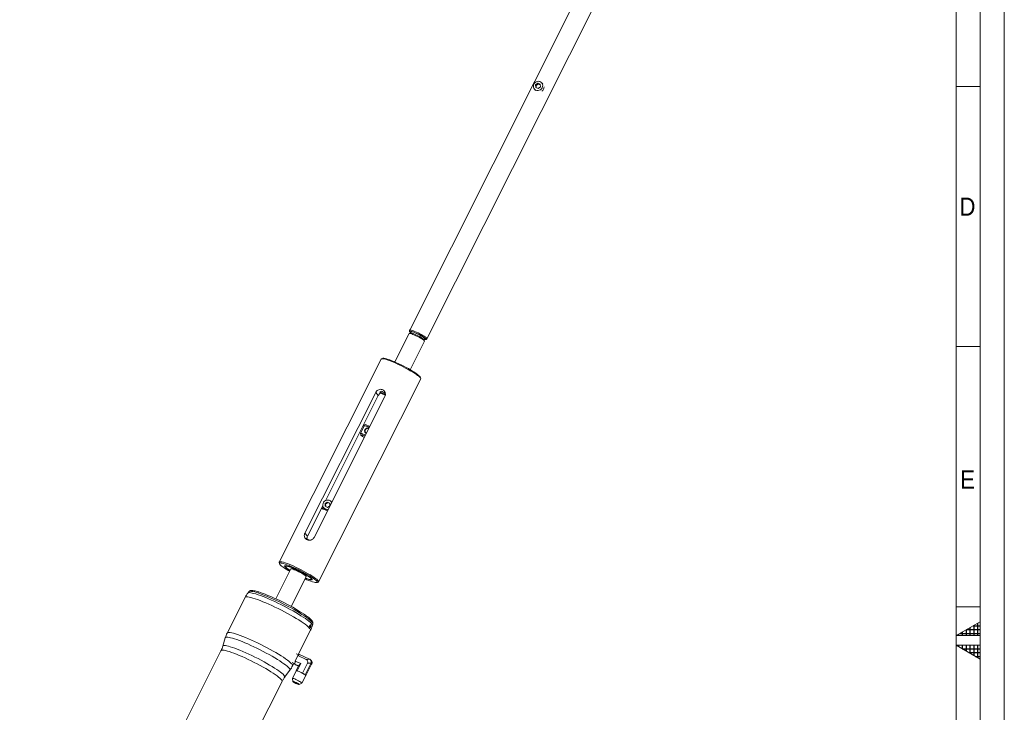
# Model space of a CAD drawing. Header units: millimetres. Extents: x 50 to 4179, y 50 to 2920.
# Tile 9 of 10: x 3133 to 4155, y 1410 to 2129. Entities that reach past the tile are written whole.
import ezdxf

# ---------------------------------------------------------------- set-up
doc = ezdxf.new("R2010")
doc.units = ezdxf.units.MM
doc.header["$LTSCALE"] = 5
doc.linetypes.add('SLD-Solido', pattern=[0])
doc.styles.add('SLDTEXTSTYLE0', font='GOTHIC.TTF', dxfattribs={"width": 0.913})

msp = doc.modelspace()

# ---------------------------------------------------------------- hatches: boundary and pattern name
at = {"linetype": 'Continuous'}
h = msp.add_hatch(dxfattribs=at)
h.set_pattern_fill('NET', color=8, scale=1.25, style=0)
h.paths.add_polyline_path([(4130, 1490), (4130, 1504.434), (4105, 1490)], flags=0)
h = msp.add_hatch(dxfattribs=at)
h.set_pattern_fill('NET', color=8, scale=1.25, style=0)
h.paths.add_polyline_path([(4105, 1480), (4130, 1480), (4130, 1465.566)], flags=0)

# ---------------------------------------------------------------- linework, layer by layer
at = {"color": 7, "linetype": 'SLD-Solido', "lineweight": 0}
for p, q in [((4155, 50), (4155, 2920)), ((4130, 75), (4130, 2895)), ((4130, 2060), (4105, 2060)), ((4130, 1790), (4105, 1790)), ((4130, 1520), (4105, 1520)), ((4130, 1504.434), (4105, 1490)), ((4130, 1490), (4130, 1504.434)), ((4105, 1490), (4130, 1490)), ((4130, 1465.566), (4105, 1480)), ((4105, 1480), (4130, 1480)), ((4130, 1480), (4130, 1465.566))]:
    msp.add_line(p, q, dxfattribs=at)
at = {"color": 7, "linetype": 'SLD-Solido', "lineweight": 15}
for p, q in [((4105, 100), (4105, 2870)), ((3717.542, 2165.08), (3537.611, 1807.208)), ((3555.48, 1798.224), (3735.41, 2156.096)), ((3667.152, 2057.379), (3668.352, 2056.05)), ((3670.727, 2063.503), (3668.366, 2061.848)), ((3668.366, 2061.848), (3668.501, 2059.075)), ((3668.922, 2061.233), (3668.366, 2061.848)), ((3668.501, 2059.075), (3670.998, 2057.957)), ((3671.283, 2062.888), (3668.922, 2061.233)), ((3668.922, 2061.233), (3669.039, 2058.834)), ((3673.224, 2062.385), (3670.727, 2063.503)), ((3671.283, 2062.888), (3670.727, 2063.503)), ((3670.998, 2057.957), (3673.36, 2059.612)), ((3673.243, 2062.01), (3671.283, 2062.888)), ((3673.36, 2059.612), (3673.224, 2062.385)), ((3675.774, 2062.752), (3674.574, 2064.081)), ((3536.946, 1803.659), (3522.108, 1774.147)), ((3538.412, 1804.189), (3537.089, 1803.765)), ((3537.595, 1807.163), (3537.39, 1806.158)), ((3538.953, 1805.424), (3538.316, 1804.159)), ((3538.189, 1766.061), (3553.028, 1795.574)), ((3552.352, 1797.404), (3552.579, 1797.066)), ((3553.027, 1795.751), (3552.579, 1797.066)), ((3552.611, 1796.972), (3553.247, 1798.237)), ((3554.769, 1797.421), (3555.453, 1798.185)), ((3507.963, 1777.181), (3401.991, 1566.407)), ((3509.651, 1777.875), (3508.328, 1777.45)), ((3443.089, 1545.744), (3549.061, 1756.518)), ((3549.06, 1756.971), (3548.612, 1758.286)), ((3428.864, 1596.256), (3502.332, 1742.38)), ((3438.378, 1591.996), (3511.847, 1738.12)), ((3505.034, 1739.389), (3450.077, 1630.084)), ((3502.332, 1742.38), (3505.034, 1739.389)), ((3506.553, 1743.249), (3507.874, 1743.782)), ((3507.55, 1742.145), (3506.553, 1743.249)), ((3507.874, 1743.782), (3508.064, 1743.779)), ((3490.42, 1707.783), (3486.413, 1699.813)), ((3489.652, 1708.796), (3489.974, 1707.85)), ((3486.413, 1699.665), (3486.862, 1698.35)), ((3452.104, 1628.672), (3449.742, 1627.017)), ((3449.742, 1627.017), (3449.877, 1624.244)), ((3450.298, 1626.401), (3449.742, 1627.017)), ((3452.659, 1628.056), (3450.298, 1626.401)), ((3450.298, 1626.401), (3450.415, 1624.003)), ((3454.6, 1627.554), (3452.104, 1628.672)), ((3452.659, 1628.056), (3452.104, 1628.672)), ((3454.619, 1627.179), (3452.659, 1628.056)), ((3454.736, 1624.781), (3454.6, 1627.554)), ((3456.694, 1628.425), (3455.95, 1629.25)), ((3447.436, 1624.831), (3431.565, 1593.264)), ((3446.91, 1622.198), (3445.959, 1621.892)), ((3447.961, 1623.334), (3447.395, 1622.208)), ((3448.528, 1622.547), (3449.917, 1621.009)), ((3449.877, 1624.244), (3452.374, 1623.126)), ((3452.374, 1623.126), (3454.736, 1624.781)), ((3428.864, 1596.256), (3431.565, 1593.264)), ((3429.968, 1590.925), (3430.233, 1590.632)), ((3430.398, 1589.687), (3429.968, 1590.925)), ((3401.992, 1565.953), (3402.44, 1564.638)), ((3414.053, 1559.233), (3398.489, 1528.275)), ((3408.47, 1562.289), (3408.694, 1561.632)), ((3414.57, 1520.19), (3430.135, 1551.147)), ((3435.258, 1548.276), (3435.919, 1548.488)), ((3441.401, 1545.05), (3442.723, 1545.474)), ((3370.566, 1535.569), (3369.504, 1534.148)), ((3366.716, 1529.64), (3348.126, 1492.666)), ((3421.952, 1470.311), (3434.617, 1495.501)), ((3436.572, 1500.428), (3437.079, 1502.128)), ((3346.17, 1487.739), (3343.58, 1479.051)), ((3341.709, 1474.337), (3132.705, 1058.64)), ((3415.687, 1461.905), (3418.455, 1460.541)), ((3418.453, 1460.484), (3418.556, 1463.575)), ((3418.556, 1463.575), (3421.383, 1469.199)), ((3424.458, 1460.932), (3418.556, 1463.575)), ((3422.832, 1469.955), (3419.832, 1471.167)), ((3423.351, 1470.225), (3421.383, 1469.199)), ((3430.033, 1465.326), (3421.383, 1469.199)), ((3433.586, 1465.643), (3423.351, 1470.225)), ((3430.033, 1465.326), (3433.961, 1465.451)), ((3435.409, 1464.04), (3434.622, 1464.91)), ((3407.811, 1446.758), (3413.238, 1454.018)), ((3419.808, 1453.415), (3415.836, 1445.516)), ((3416.027, 1458.526), (3417.321, 1461.1)), ((3422.345, 1458.741), (3418.453, 1460.484)), ((3419.135, 1459.728), (3418.453, 1460.484)), ((3422.16, 1458.374), (3419.135, 1459.728)), ((3422.345, 1458.741), (3419.673, 1453.427)), ((3419.832, 1453.447), (3419.673, 1453.427)), ((3419.673, 1453.427), (3419.764, 1453.328)), ((3420.752, 1453.559), (3420.198, 1453.492)), ((3424.458, 1460.932), (3420.752, 1453.559)), ((3422.816, 1452.635), (3420.752, 1453.559)), ((3424.458, 1460.932), (3422.345, 1458.741)), ((3426.245, 1451.1), (3424.181, 1452.024)), ((3431.366, 1461.284), (3426.245, 1451.1)), ((3435.125, 1460.975), (3429.188, 1449.167)), ((3435.807, 1460.22), (3429.87, 1448.412)), ((3435.293, 1461.409), (3431.366, 1461.284)), ((3435.807, 1460.22), (3435.125, 1460.975)), ((3196.139, 1026.747), (3405.143, 1442.444)), ((3415.828, 1445.438), (3416.419, 1442.306)), ((3425.765, 1440.525), (3429.736, 1448.424)), ((3426.245, 1451.1), (3427.756, 1450.108)), ((3428.754, 1449.452), (3429.188, 1449.167)), ((3429.188, 1449.167), (3429.346, 1448.992)), ((3429.712, 1448.587), (3429.87, 1448.412)), ((3429.721, 1448.393), (3429.87, 1448.412)), ((3422.84, 1439.078), (3425.706, 1440.471))]:
    msp.add_line(p, q, dxfattribs=at)
at = {"color": 7, "linetype": 'SLD-Solido', "lineweight": 15, "flags": 128}
for points in [[(3675.188, 2058.793), (3675.628, 2060.06), (3675.715, 2061.376), (3675.442, 2062.644), (3674.829, 2063.771), (3673.922, 2064.671), (3672.789, 2065.28), (3671.512, 2065.551), (3670.188, 2065.464), (3668.913, 2065.026), (3667.783, 2064.27), (3666.881, 2063.251), (3666.275, 2062.045), (3666.009, 2060.742), (3666.103, 2059.437), (3666.55, 2058.229), (3667.317, 2057.206), (3668.347, 2056.444), (3669.563, 2056), (3670.876, 2055.907), (3672.188, 2056.172), (3673.401, 2056.775), (3674.427, 2057.671), (3675.188, 2058.793)], [(3674.931, 2055.334), (3675.816, 2056.132), (3676.577, 2057.255)], [(3676.577, 2057.255), (3677.017, 2058.522), (3677.113, 2059.673)], [(3536.946, 1803.659), (3537.169, 1803.784), (3537.723, 1803.764), (3538.574, 1803.574), (3539.688, 1803.223), (3541.018, 1802.724), (3542.512, 1802.097), (3544.106, 1801.369), (3545.736, 1800.57), (3547.336, 1799.731), (3548.84, 1798.887), (3550.186, 1798.074), (3551.319, 1797.323), (3552.193, 1796.667), (3552.771, 1796.131)], [(3554.518, 1798.061), (3553.939, 1798.602), (3553.077, 1799.259), (3551.963, 1800.009), (3550.637, 1800.825), (3549.147, 1801.677), (3547.547, 1802.534), (3545.895, 1803.367), (3544.25, 1804.143), (3542.672, 1804.836), (3541.218, 1805.421), (3539.94, 1805.876), (3538.885, 1806.184), (3538.09, 1806.335), (3537.586, 1806.324), (3537.388, 1806.15), (3537.506, 1805.819), (3537.935, 1805.345), (3538.624, 1804.77)], [(3537.595, 1807.163), (3537.796, 1807.333), (3538.315, 1807.345), (3539.131, 1807.19), (3540.215, 1806.873), (3541.528, 1806.405), (3543.023, 1805.805), (3544.644, 1805.093), (3546.334, 1804.294), (3548.032, 1803.439), (3549.677, 1802.558), (3551.208, 1801.682), (3552.57, 1800.844), (3553.715, 1800.074), (3554.6, 1799.399), (3555.195, 1798.843)], [(3538.412, 1804.189), (3538.548, 1804.214), (3539.135, 1804.162), (3540.016, 1803.938), (3541.15, 1803.554), (3542.485, 1803.027), (3543.957, 1802.382), (3545.499, 1801.649), (3547.037, 1800.863), (3548.5, 1800.06), (3549.82, 1799.277), (3550.934, 1798.551), (3551.792, 1797.917), (3552.352, 1797.404)], [(3538.953, 1805.424), (3539.216, 1805.543), (3539.803, 1805.49), (3540.684, 1805.267), (3541.818, 1804.883), (3543.153, 1804.356), (3544.625, 1803.711), (3546.167, 1802.978), (3547.705, 1802.191), (3549.168, 1801.388), (3550.488, 1800.605), (3551.602, 1799.88), (3552.46, 1799.246), (3553.02, 1798.732)], [(3552.771, 1796.131), (3553.031, 1795.738), (3553.028, 1795.574)], [(3552.919, 1797.583), (3553.747, 1797.381), (3554.4, 1797.311), (3554.752, 1797.404), (3554.792, 1797.657), (3554.518, 1798.061)], [(3553.02, 1798.732), (3553.256, 1798.364), (3553.247, 1798.237)], [(3555.195, 1798.843), (3555.477, 1798.428), (3555.453, 1798.185)], [(3523.187, 1772.746), (3520.736, 1773.816), (3518.407, 1774.776), (3516.238, 1775.611), (3514.262, 1776.307), (3512.511, 1776.855), (3511.012, 1777.245), (3509.789, 1777.471), (3508.862, 1777.529), (3508.244, 1777.419), (3507.963, 1777.181)], [(3509.651, 1777.875), (3510.045, 1777.944), (3510.904, 1777.912), (3512.06, 1777.714), (3513.494, 1777.351), (3515.182, 1776.83), (3517.095, 1776.16), (3519.204, 1775.352), (3521.472, 1774.418), (3523.864, 1773.375)], [(3549.061, 1756.518), (3549.078, 1756.556), (3549.051, 1756.995), (3548.701, 1757.589), (3548.032, 1758.33), (3547.056, 1759.205), (3545.787, 1760.2), (3544.245, 1761.3), (3542.456, 1762.488), (3540.446, 1763.745), (3538.249, 1765.05), (3535.897, 1766.384), (3533.43, 1767.725), (3530.884, 1769.053), (3528.302, 1770.345), (3525.722, 1771.583), (3523.187, 1772.746)], [(3523.864, 1773.375), (3526.339, 1772.239), (3528.857, 1771.029), (3531.377, 1769.765), (3533.857, 1768.468), (3536.257, 1767.159), (3538.537, 1765.859), (3540.659, 1764.59), (3542.589, 1763.373), (3544.296, 1762.227), (3545.751, 1761.172), (3546.929, 1760.224), (3547.813, 1759.4), (3548.387, 1758.713), (3548.612, 1758.286)], [(3495.808, 1706.22), (3495.646, 1706.294), (3494.174, 1706.939), (3492.839, 1707.466), (3491.705, 1707.85), (3490.824, 1708.074), (3490.237, 1708.126), (3489.972, 1708.005), (3490.042, 1707.716), (3490.255, 1707.455)], [(3495.777, 1706.159), (3495.036, 1706.491), (3493.713, 1707.044), (3492.548, 1707.473), (3491.598, 1707.76), (3490.906, 1707.89), (3490.504, 1707.857), (3490.42, 1707.783)], [(3486.413, 1699.665), (3486.412, 1699.81), (3486.66, 1699.924), (3487.21, 1699.875), (3488.036, 1699.665), (3489.1, 1699.305), (3490.351, 1698.811), (3491.731, 1698.206), (3491.77, 1698.189)], [(3491.263, 1697.18), (3490.839, 1697.368), (3489.614, 1697.876), (3488.554, 1698.26), (3487.716, 1698.498), (3487.144, 1698.577), (3486.871, 1698.493), (3486.91, 1698.252), (3487.259, 1697.865), (3487.9, 1697.354), (3488.798, 1696.745), (3489.905, 1696.073), (3490.528, 1695.719)], [(3456.618, 1628.273), (3456.205, 1628.939), (3455.299, 1629.84), (3454.165, 1630.448), (3452.888, 1630.719), (3451.564, 1630.633), (3450.289, 1630.195), (3449.159, 1629.439), (3448.258, 1628.42), (3447.651, 1627.214), (3447.385, 1625.91), (3447.479, 1624.606), (3447.926, 1623.398), (3448.693, 1622.375), (3449.723, 1621.613), (3450.939, 1621.169), (3452.252, 1621.076), (3453.06, 1621.196)], [(3455.637, 1629.563), (3456.554, 1629.177), (3456.978, 1628.988)], [(3401.992, 1565.953), (3401.974, 1566.369), (3402.272, 1566.646), (3402.889, 1566.756), (3403.817, 1566.697), (3405.04, 1566.471), (3406.538, 1566.081), (3408.289, 1565.534), (3410.265, 1564.837), (3412.435, 1564.002), (3414.763, 1563.042), (3417.215, 1561.972)], [(3417.001, 1560.83), (3414.609, 1561.873), (3412.341, 1562.807), (3410.232, 1563.615), (3408.318, 1564.285), (3406.631, 1564.806), (3405.197, 1565.169), (3404.041, 1565.368), (3403.182, 1565.4), (3402.632, 1565.264), (3402.403, 1564.962), (3402.496, 1564.501), (3402.912, 1563.886), (3403.642, 1563.129), (3404.676, 1562.241), (3405.995, 1561.238), (3407.579, 1560.135), (3409.401, 1558.951), (3411.432, 1557.705), (3412.862, 1556.864)], [(3413.269, 1557.671), (3411.961, 1558.505), (3410.565, 1559.459), (3409.426, 1560.318), (3408.571, 1561.062), (3408.017, 1561.675), (3407.778, 1562.144), (3407.858, 1562.456), (3408.257, 1562.607), (3408.965, 1562.592), (3409.966, 1562.411), (3411.238, 1562.07), (3412.752, 1561.574), (3414.475, 1560.936), (3416.369, 1560.17), (3418.39, 1559.292)], [(3429.423, 1549.731), (3430.964, 1549.166), (3432.399, 1548.702), (3433.593, 1548.391), (3434.518, 1548.239), (3435.151, 1548.249), (3435.479, 1548.423), (3435.493, 1548.755), (3435.192, 1549.238), (3434.585, 1549.86), (3433.685, 1550.607), (3432.513, 1551.462), (3431.097, 1552.404), (3429.47, 1553.412), (3427.67, 1554.461), (3425.739, 1555.527), (3423.723, 1556.585), (3421.669, 1557.611), (3419.625, 1558.58), (3417.639, 1559.469), (3415.757, 1560.258), (3414.023, 1560.928), (3412.479, 1561.464), (3411.16, 1561.853), (3410.098, 1562.085), (3409.317, 1562.156), (3408.835, 1562.064), (3408.664, 1561.81), (3408.807, 1561.402), (3409.263, 1560.847), (3410.019, 1560.16), (3411.058, 1559.357), (3412.355, 1558.456), (3413.341, 1557.816)], [(3430.135, 1551.147), (3430.105, 1551.395), (3429.763, 1551.826), (3429.108, 1552.394), (3428.166, 1553.077), (3426.975, 1553.846), (3425.584, 1554.67), (3424.05, 1555.516), (3422.437, 1556.348), (3420.809, 1557.133), (3419.234, 1557.838), (3417.776, 1558.435), (3416.495, 1558.899), (3415.443, 1559.211), (3414.663, 1559.358), (3414.188, 1559.335), (3414.053, 1559.233)], [(3428.944, 1548.778), (3430.731, 1548.025), (3432.925, 1547.152), (3434.94, 1546.412), (3436.744, 1545.815), (3438.308, 1545.372), (3439.605, 1545.091), (3440.615, 1544.975), (3441.321, 1545.027), (3441.712, 1545.246), (3441.78, 1545.628), (3441.524, 1546.168), (3440.95, 1546.855), (3440.066, 1547.679), (3438.888, 1548.627), (3437.433, 1549.682), (3435.726, 1550.828), (3433.796, 1552.045), (3431.674, 1553.314), (3429.394, 1554.614), (3426.994, 1555.923), (3424.514, 1557.221), (3421.994, 1558.485), (3419.476, 1559.694), (3417.001, 1560.83)], [(3417.215, 1561.972), (3419.75, 1560.809), (3422.329, 1559.572), (3424.912, 1558.279), (3427.457, 1556.952), (3429.925, 1555.61), (3432.276, 1554.277), (3434.474, 1552.971), (3436.483, 1551.714), (3438.273, 1550.527), (3439.814, 1549.426), (3441.083, 1548.431), (3442.06, 1547.556), (3442.729, 1546.816), (3443.079, 1546.221), (3443.105, 1545.782), (3442.807, 1545.505), (3442.723, 1545.474)], [(3419.779, 1557.754), (3420.406, 1557.496), (3420.867, 1557.356), (3421.092, 1557.355), (3421.046, 1557.492), (3420.737, 1557.747), (3420.212, 1558.081), (3419.55, 1558.444), (3418.853, 1558.779), (3418.226, 1559.036), (3417.765, 1559.177), (3417.541, 1559.178), (3417.586, 1559.041), (3417.895, 1558.786), (3418.42, 1558.451), (3419.082, 1558.089), (3419.779, 1557.754)], [(3418.39, 1559.292), (3420.494, 1558.323), (3422.634, 1557.283), (3424.761, 1556.197), (3426.83, 1555.089), (3428.792, 1553.982), (3430.605, 1552.903), (3432.227, 1551.875), (3433.624, 1550.921), (3434.762, 1550.062), (3435.618, 1549.317), (3436.172, 1548.704), (3436.411, 1548.236), (3436.33, 1547.923), (3435.932, 1547.773), (3435.224, 1547.788), (3434.223, 1547.968), (3432.951, 1548.31), (3431.436, 1548.806), (3429.713, 1549.444), (3429.35, 1549.586)], [(3419.808, 1453.415), (3419.817, 1453.43), (3419.832, 1453.447)], [(3415.828, 1445.438), (3415.825, 1445.468), (3415.995, 1445.596), (3416.493, 1445.549), (3417.283, 1445.33), (3418.314, 1444.953), (3419.514, 1444.445), (3420.802, 1443.84), (3422.089, 1443.178), (3423.289, 1442.506), (3424.319, 1441.869), (3425.11, 1441.311), (3425.606, 1440.869), (3425.775, 1440.573), (3425.706, 1440.471)], [(3416.527, 1442.134), (3416.939, 1441.779), (3417.616, 1441.322), (3418.492, 1440.808), (3419.481, 1440.287), (3420.487, 1439.809), (3421.412, 1439.422), (3422.164, 1439.164), (3422.67, 1439.059), (3422.881, 1439.119), (3422.775, 1439.336), (3422.364, 1439.691), (3421.687, 1440.148), (3420.811, 1440.662), (3419.821, 1441.183), (3418.815, 1441.661), (3417.891, 1442.048), (3417.139, 1442.306), (3416.633, 1442.411), (3416.422, 1442.351), (3416.527, 1442.134)], [(3416.768, 1442.026), (3416.673, 1442.234), (3416.902, 1442.279), (3417.428, 1442.157), (3418.195, 1441.881), (3419.12, 1441.48), (3420.103, 1440.999), (3421.036, 1440.489), (3421.82, 1440.006), (3422.368, 1439.602), (3422.623, 1439.321), (3422.555, 1439.193), (3422.172, 1439.232), (3421.516, 1439.434), (3420.659, 1439.777), (3419.692, 1440.223), (3418.72, 1440.726), (3417.85, 1441.229), (3417.175, 1441.679), (3416.768, 1442.026)]]:
    msp.add_lwpolyline(points, dxfattribs=at)
at = {"color": 8, "linetype": 'SLD-Solido', "lineweight": 15, "flags": 128}
for points in [[(3369.505, 1534.149), (3369.743, 1534.358), (3370.38, 1534.569), (3371.323, 1534.618), (3372.56, 1534.504), (3374.082, 1534.228), (3375.874, 1533.793), (3377.919, 1533.203), (3380.198, 1532.464), (3382.689, 1531.582), (3385.371, 1530.565), (3388.216, 1529.424), (3391.2, 1528.168), (3394.293, 1526.809)], [(3395.15, 1528.291), (3392.035, 1529.658), (3389.033, 1530.92), (3386.173, 1532.065), (3383.482, 1533.082), (3380.987, 1533.961), (3378.711, 1534.693), (3376.676, 1535.271), (3374.903, 1535.691), (3373.407, 1535.947), (3372.204, 1536.038), (3371.305, 1535.962), (3370.718, 1535.72), (3370.566, 1535.569)], [(3433.206, 1498.204), (3432.089, 1499.266), (3430.676, 1500.452), (3428.981, 1501.753), (3427.019, 1503.156), (3424.808, 1504.647), (3422.37, 1506.213), (3419.728, 1507.838), (3416.907, 1509.509), (3413.932, 1511.208), (3410.833, 1512.92), (3407.638, 1514.629), (3404.377, 1516.318), (3401.081, 1517.972), (3397.781, 1519.575), (3394.509, 1521.112), (3391.294, 1522.569), (3388.168, 1523.932), (3385.159, 1525.187), (3382.297, 1526.324), (3379.607, 1527.331), (3377.116, 1528.199), (3374.847, 1528.921), (3372.82, 1529.488), (3371.056, 1529.895), (3369.571, 1530.14), (3368.378, 1530.219), (3367.49, 1530.132), (3366.914, 1529.88), (3366.716, 1529.64)], [(3394.293, 1526.809), (3397.468, 1525.361), (3400.695, 1523.837), (3403.942, 1522.25), (3407.181, 1520.616), (3410.381, 1518.95), (3413.511, 1517.267), (3416.543, 1515.584), (3419.449, 1513.916), (3422.201, 1512.278), (3424.774, 1510.686), (3427.143, 1509.155), (3429.286, 1507.698), (3431.184, 1506.33), (3432.819, 1505.064), (3434.175, 1503.91), (3435.24, 1502.881), (3436.004, 1501.985), (3436.46, 1501.231), (3436.603, 1500.626), (3436.572, 1500.429)], [(3437.079, 1502.128), (3437.091, 1502.175), (3437.039, 1502.74), (3436.666, 1503.459), (3435.976, 1504.325), (3434.976, 1505.331), (3433.675, 1506.465), (3432.087, 1507.717), (3430.225, 1509.076), (3428.109, 1510.528), (3425.759, 1512.059), (3423.197, 1513.654), (3420.448, 1515.299), (3417.538, 1516.976), (3414.495, 1518.671), (3411.349, 1520.366), (3408.131, 1522.046), (3404.87, 1523.694), (3401.599, 1525.294), (3398.348, 1526.831), (3395.15, 1528.291)], [(3348.126, 1492.665), (3348.429, 1492.978), (3349.075, 1493.192), (3350.029, 1493.241), (3351.281, 1493.126), (3352.822, 1492.847), (3354.635, 1492.407), (3356.705, 1491.81), (3359.012, 1491.061), (3361.534, 1490.168), (3364.247, 1489.139), (3367.127, 1487.984), (3370.147, 1486.713), (3373.278, 1485.338)], [(3434.617, 1495.501), (3434.62, 1495.508), (3434.674, 1496.026), (3434.407, 1496.699), (3433.822, 1497.522)], [(3413.238, 1454.018), (3413.327, 1454.18), (3413.341, 1454.708), (3413.042, 1455.388), (3412.431, 1456.214), (3411.516, 1457.178), (3410.304, 1458.271), (3408.806, 1459.482), (3407.038, 1460.801), (3405.015, 1462.215), (3402.756, 1463.71), (3400.282, 1465.274), (3397.617, 1466.891), (3394.785, 1468.546), (3391.812, 1470.223), (3388.727, 1471.908), (3385.558, 1473.584), (3382.335, 1475.236), (3379.088, 1476.849), (3375.848, 1478.406), (3372.643, 1479.894), (3369.506, 1481.299), (3366.463, 1482.608), (3363.545, 1483.808), (3360.779, 1484.888), (3358.189, 1485.839), (3355.801, 1486.65), (3353.637, 1487.316), (3351.716, 1487.829), (3350.057, 1488.185), (3348.676, 1488.38), (3347.585, 1488.412), (3346.794, 1488.282), (3346.311, 1487.991), (3346.17, 1487.739)], [(3373.278, 1485.338), (3376.492, 1483.872), (3379.757, 1482.329), (3383.044, 1480.723), (3386.322, 1479.07), (3389.561, 1477.383), (3392.729, 1475.68), (3395.798, 1473.977), (3398.739, 1472.288), (3401.525, 1470.63), (3404.128, 1469.019), (3406.526, 1467.469), (3408.696, 1465.995), (3410.617, 1464.61), (3412.272, 1463.329), (3413.644, 1462.161), (3414.722, 1461.119), (3415.495, 1460.213), (3415.956, 1459.45), (3416.101, 1458.837), (3416.027, 1458.526)], [(3405.143, 1442.444), (3405.21, 1442.692), (3405.092, 1443.271), (3404.66, 1444.001), (3403.917, 1444.874), (3402.871, 1445.881), (3401.533, 1447.013), (3399.915, 1448.257), (3398.034, 1449.603), (3395.908, 1451.035), (3393.559, 1452.541), (3391.01, 1454.105), (3388.286, 1455.712), (3385.414, 1457.345), (3382.424, 1458.988), (3379.344, 1460.626), (3376.204, 1462.241), (3373.038, 1463.818), (3369.875, 1465.341), (3366.748, 1466.796), (3363.687, 1468.166), (3360.722, 1469.44), (3357.884, 1470.603), (3355.201, 1471.645), (3352.698, 1472.556), (3350.402, 1473.326), (3348.334, 1473.947), (3346.516, 1474.414), (3344.965, 1474.721), (3343.697, 1474.866), (3342.724, 1474.848), (3342.057, 1474.666), (3341.709, 1474.337)], [(3343.58, 1479.051), (3343.754, 1479.334), (3344.273, 1479.601), (3345.104, 1479.703), (3346.24, 1479.639), (3347.67, 1479.409), (3349.378, 1479.016), (3351.348, 1478.465), (3353.561, 1477.759), (3355.994, 1476.908), (3358.624, 1475.917), (3361.424, 1474.799), (3364.366, 1473.563), (3367.421, 1472.223)], [(3367.421, 1472.223), (3370.559, 1470.79), (3373.748, 1469.281), (3376.958, 1467.709), (3380.155, 1466.09), (3383.308, 1464.44), (3386.387, 1462.777), (3389.359, 1461.115), (3392.196, 1459.473), (3394.87, 1457.865), (3397.354, 1456.309), (3399.623, 1454.819), (3401.654, 1453.41), (3403.428, 1452.097), (3404.927, 1450.892), (3406.136, 1449.808), (3407.043, 1448.854), (3407.639, 1448.042), (3407.918, 1447.378), (3407.877, 1446.869), (3407.811, 1446.758)]]:
    msp.add_lwpolyline(points, dxfattribs=at)
at = {"color": 7, "linetype": 'SLD-Solido', "lineweight": 15}
for centre, radius, start, end in [((3475.42, 1663.303), 85.617, 64.465295, 68.62543), ((3499.266, 1713.249), 29.465, 63.746445, 74.959863), ((3470.075, 1652.039), 99.209, 64.876714, 67.619146), ((3485.551, 1687.009), 22.905, 61.971473, 78.812724), ((3441.47, 1599.334), 22.905, 61.971473, 78.812724), ((3447.05, 1616.988), 5.212, 64.359916, 91.53873), ((3453.234, 1624.014), 4.476, 222.176829, 257.67072), ((3401.238, 1516.804), 79.316, 65.593921, 68.812996), ((3310.6, 1332.813), 214.343, 57.103196, 70.656196), ((3420.075, 1452.979), 0.527, 76.511724, 117.44451), ((3417.949, 1442.187), 11.526, 65.020426, 78.746649), ((3408.963, 1419.864), 35.579, 64.676525, 67.083807), ((3408.012, 1417.567), 38.062, 58.752743, 64.862104), ((3426.501, 1454.358), 15.082, 234.86479, 251.750655), ((3418.321, 1434.652), 18.108, 54.818164, 58.597917), ((3424.399, 1443.238), 7.588, 49.306197, 54.972959), ((3428.291, 1447.671), 1.691, 32.811976, 51.355968), ((3429.576, 1448.484), 0.17, 339.402123, 37.502022)]:
    msp.add_arc(centre, radius, start, end, dxfattribs=at)
for centre, major_axis, ratio, start_param, end_param in [((3427.232, 1461.987), (4.294, 1.905), 0.73806113, 5.55093447, 6.86905054), ((3430.483, 1464.024), (4.436, 0.153), 0.48418976, 0.65325429, 0.77959441), ((3432.181, 1462.143), (1.473, 3.462), 0.84666158, 4.85715722, 6.1752733), ((3432.408, 1461.892), (3.856, -0.064), 0.8910035, 5.92487521, 6.97696256), ((3430.483, 1464.024), (4.394, -3.44), 0.64388825, 0.12867174, 0.25501187), ((3434.106, 1460.012), (2.058, 3.167), 0.36345818, 5.00835037, 5.1346905)]:
    msp.add_ellipse(centre, major_axis=major_axis, ratio=ratio, start_param=start_param, end_param=end_param, dxfattribs=at)
for points, knots in [([(3511.847, 1738.12), (3512.063, 1738.686), (3512.496, 1739.817), (3512.378, 1741.665), (3511.704, 1743.369), (3510.496, 1744.74), (3508.927, 1745.579), (3507.196, 1745.807), (3505.462, 1745.427), (3503.885, 1744.476), (3502.863, 1743.348), (3502.449, 1742.592), (3502.332, 1742.38)], [0, 0, 0, 0, 0.10526248, 0.21045094, 0.31754921, 0.42597915, 0.53237629, 0.63663022, 0.74178695, 0.84954667, 0.95771792, 1, 1, 1, 1]), ([(3505.034, 1739.389), (3505.332, 1739.889), (3505.929, 1740.889), (3506.89, 1741.735), (3507.453, 1742.084), (3507.55, 1742.145)], [0, 0, 0, 0, 0.45333012, 0.90541779, 1, 1, 1, 1]), ([(3492.719, 1700.077), (3492.58, 1700.118), (3492.259, 1700.215), (3491.821, 1700.475), (3491.292, 1700.941), (3490.86, 1701.68), (3490.792, 1702.555), (3490.939, 1703.27), (3491.15, 1703.796), (3491.452, 1704.291), (3491.958, 1704.875), (3492.745, 1705.429), (3493.65, 1705.631), (3494.376, 1705.561), (3494.87, 1705.411), (3495.151, 1705.233), (3495.273, 1705.156)], [0, 0, 0, 0, 0.043868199, 0.101122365, 0.15942478, 0.273798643, 0.387002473, 0.444205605, 0.499954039, 0.555650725, 0.612972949, 0.726279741, 0.840514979, 0.898618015, 0.955880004, 1, 1, 1, 1]), ([(3495.111, 1704.834), (3495.011, 1704.912), (3494.679, 1705.17), (3494.091, 1705.26), (3493.46, 1705.21), (3492.93, 1705.03), (3492.44, 1704.727), (3491.94, 1704.265), (3491.501, 1703.61), (3491.252, 1702.896), (3491.204, 1702.27), (3491.282, 1701.753), (3491.486, 1701.284), (3491.86, 1700.819), (3492.315, 1700.466), (3492.731, 1700.375), (3492.856, 1700.348)], [0, 0, 0, 0, 0.04305196, 0.14327972, 0.20381938, 0.27137003, 0.34136128, 0.40277799, 0.50004575, 0.59725414, 0.65861998, 0.72854638, 0.79620896, 0.85684074, 0.95719507, 1, 1, 1, 1]), ([(3438.378, 1591.996), (3438.053, 1591.483), (3437.402, 1590.459), (3435.837, 1589.428), (3434.041, 1588.9), (3432.173, 1588.959), (3430.495, 1589.582), (3429.198, 1590.674), (3428.387, 1592.129), (3428.142, 1593.826), (3428.406, 1595.259), (3428.764, 1596.037), (3428.864, 1596.256)], [0, 0, 0, 0, 0.10526248, 0.21045094, 0.31754921, 0.42597915, 0.53237629, 0.63663022, 0.74178695, 0.84954667, 0.95771792, 1, 1, 1, 1]), ([(3431.565, 1593.264), (3431.337, 1592.734), (3430.915, 1591.75), (3430.928, 1590.792), (3430.934, 1590.351)], [0, 0, 0, 0, 0.53904075, 1, 1, 1, 1]), ([(3369.55, 1534.138), (3369.195, 1533.672), (3368.202, 1532.366), (3367.274, 1530.836), (3366.785, 1529.75), (3366.729, 1529.627)], [0, 0, 0, 0, 0.330192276, 0.923533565, 1, 1, 1, 1]), ([(3381.143, 1535.236), (3380.793, 1535.348), (3379.724, 1535.69), (3378.148, 1536.117), (3376.406, 1536.52), (3374.858, 1536.769), (3373.566, 1536.845), (3372.531, 1536.752), (3371.691, 1536.482), (3371.035, 1536.124), (3370.738, 1535.74), (3370.629, 1535.598)], [0, 0, 0, 0, 0.06944192, 0.21262034, 0.35745768, 0.50529756, 0.65916813, 0.78620447, 0.87506542, 0.95381515, 1, 1, 1, 1]), ([(3437.056, 1502.178), (3437.095, 1502.282), (3437.238, 1502.664), (3437.18, 1503.337), (3436.986, 1504.098), (3436.589, 1504.876), (3435.937, 1505.779), (3434.941, 1506.841), (3433.602, 1508.045), (3432.047, 1509.295), (3430.279, 1510.602), (3428.67, 1511.73), (3427.577, 1512.446), (3427.218, 1512.681)], [0, 0, 0, 0, 0.02278736, 0.08406918, 0.14926398, 0.22730036, 0.33074878, 0.46368716, 0.59040899, 0.71055809, 0.82773531, 0.9433999, 1, 1, 1, 1]), ([(3348.14, 1492.653), (3347.747, 1491.846), (3346.969, 1490.251), (3346.443, 1488.556), (3346.183, 1487.718)], [0, 0, 0, 0, 0.50559753, 1, 1, 1, 1]), ([(3433.206, 1498.204), (3433.198, 1498.035), (3433.183, 1497.695), (3433.303, 1497.407), (3433.512, 1497.311), (3433.716, 1497.45), (3433.822, 1497.522)], [0, 0, 0, 0, 0.245767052, 0.49154416, 0.737080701, 1, 1, 1, 1]), ([(3433.206, 1498.204), (3433.236, 1498.399), (3433.294, 1498.787), (3433.508, 1499.467), (3433.786, 1500.123), (3434.107, 1500.695), (3434.431, 1501.113), (3434.726, 1501.33), (3434.958, 1501.322), (3435.103, 1501.089), (3435.144, 1500.658), (3435.076, 1500.078), (3434.904, 1499.414), (3434.647, 1498.741), (3434.332, 1498.139), (3434.045, 1497.732), (3433.881, 1497.577), (3433.822, 1497.522)], [0, 0, 0, 0, 0.068648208, 0.137324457, 0.206058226, 0.274870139, 0.343711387, 0.412491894, 0.481134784, 0.549643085, 0.618112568, 0.686666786, 0.755368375, 0.824183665, 0.893022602, 0.961807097, 1, 1, 1, 1]), ([(3434.593, 1495.511), (3434.693, 1495.692), (3435.287, 1496.769), (3435.955, 1498.429), (3436.391, 1499.937), (3436.543, 1500.462)], [0, 0, 0, 0, 0.116104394, 0.692491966, 1, 1, 1, 1]), ([(3343.546, 1479.038), (3343.31, 1478.263), (3342.82, 1476.65), (3342.076, 1475.132), (3341.689, 1474.344)], [0, 0, 0, 0, 0.48066493, 1, 1, 1, 1]), ([(3413.21, 1454.012), (3413.762, 1454.768), (3414.81, 1456.204), (3415.62, 1457.787), (3416.003, 1458.536)], [0, 0, 0, 0, 0.526615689, 1, 1, 1, 1]), ([(3405.166, 1442.44), (3405.237, 1442.597), (3405.721, 1443.668), (3406.607, 1445.115), (3407.52, 1446.314), (3407.828, 1446.718)], [0, 0, 0, 0, 0.10249628, 0.69773639, 1, 1, 1, 1])]:
    msp.add_open_spline(points, degree=3, knots=knots, dxfattribs=at)

# ---------------------------------------------------------------- texts
at = {"color": 7, "linetype": 'Continuous', "lineweight": 0, "char_height": 18.81, "attachment_point": 1, "style": 'SLDTEXTSTYLE0'}
for s, insert in [('D', (4108.428, 1944.78)), ('E', (4109.163, 1661.469))]:
    msp.add_mtext(s, dxfattribs=dict(at, insert=insert))

doc.saveas('drawing.dxf')
